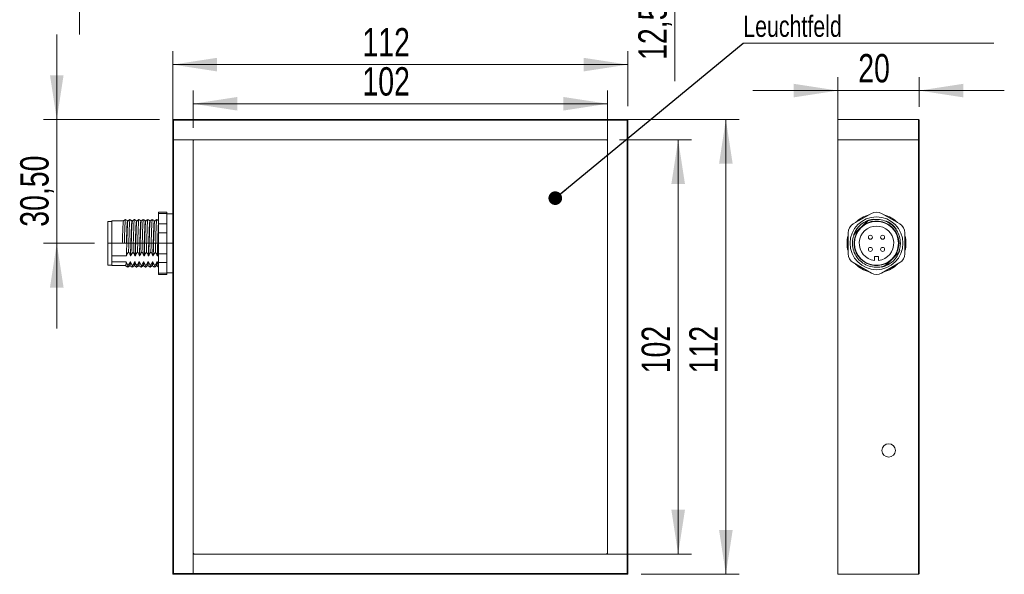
# Model space of a CAD drawing. Header units: millimetres. Extents: x 16 to 406, y 17 to 284.
# Tile 5 of 28: x 16 to 89, y 125 to 167. Entities that reach past the tile are written whole.
import ezdxf

# ---------------------------------------------------------------- set-up
doc = ezdxf.new("R2010")
doc.units = ezdxf.units.MM
doc.linetypes.add('CENTERX2', pattern=[20.32, 12.7, -2.54, 2.54, -2.54])
doc.styles.add('SLDTEXTSTYLE0', font='TXT', dxfattribs={"width": 0.75})
doc.dimstyles.new('SLDDIMSTYLE0', dxfattribs={"dimtxt": 2.116667, "dimasz": 3.302, "dimexe": 0, "dimexo": 0.0625, "dimgap": 0.529167, "dimtad": 1, "dimtoh": 1, "dimlfac": 3.3, "dimrnd": 1e-09, "dimzin": 12, "dimdsep": 46, "dimtxsty": 'SLDTEXTSTYLE0', "dimsah": 1, "dimcen": 0.09, "dimadec": 0, "dimazin": 0, "dimtfac": 1, "dimtofl": 0, "dimtmove": 0, "dimatfit": 3, "dimfxl": 1, "dimtolj": 1, "dimtzin": 12, "dimarcsym": 0})
doc.dimstyles.new('SLDDIMSTYLE1', dxfattribs={"dimtxt": 0, "dimasz": 1.016, "dimexe": 0, "dimexo": 0.0625, "dimgap": 0, "dimtad": 0, "dimtih": 1, "dimtoh": 1, "dimdec": 0, "dimrnd": 1e-09, "dimzin": 0, "dimdsep": 46, "dimtxsty": 'Standard', "dimblk1": 'DOT', "dimblk2": 'DOT', "dimsah": 1, "dimcen": 0.09, "dimadec": 0, "dimazin": 0, "dimtfac": 1.016, "dimtdec": 0, "dimtofl": 0, "dimtmove": 0, "dimatfit": 3, "dimldrblk": 'DOT', "dimfxl": 1, "dimtolj": 1, "dimtzin": 0, "dimarcsym": 0})
doc.dimstyles.new('SLDDIMSTYLE2', dxfattribs={"dimtxt": 2.116667, "dimasz": 3.302, "dimexe": 0, "dimexo": 0.0625, "dimgap": 0.529167, "dimtad": 1, "dimtoh": 1, "dimlfac": 3.3, "dimrnd": 1e-09, "dimzin": 12, "dimdsep": 46, "dimtxsty": 'SLDTEXTSTYLE0', "dimsah": 1, "dimcen": 0.09, "dimadec": 0, "dimazin": 0, "dimtfac": 1, "dimtofl": 0, "dimtmove": 0, "dimatfit": 3, "dimfxl": 1, "dimtolj": 1, "dimtzin": 12, "dimarcsym": 0})

# ---------------------------------------------------------------- blocks, each defined once
blk = doc.blocks.new('*D57')
at = {"color": 7, "linetype": 'Continuous', "lineweight": 0}
for p, q in [((18.584, 159.407), (18.584, 165.757)), ((26.237, 159.407), (17.584, 159.407)), ((18.584, 150.165), (18.584, 159.407)), ((21.388, 150.165), (17.584, 150.165)), ((18.584, 150.165), (18.584, 143.815))]:
    blk.add_line(p, q, dxfattribs=at)
for points in [[(18.584, 159.407), (19.092, 162.709), (18.076, 162.709)], [(18.584, 150.165), (18.076, 146.863), (19.092, 146.863)]]:
    blk.add_solid(points, dxfattribs=at)
at = {"color": 7, "linetype": 'Continuous', "lineweight": 0, "insert": (15.856, 151.4), "char_height": 2.1167, "attachment_point": 1, "rotation": 90, "style": 'SLDTEXTSTYLE0'}
blk.add_mtext('30,50', dxfattribs=at)
blk = doc.blocks.new('*D58')
at = {"color": 7, "linetype": 'Continuous', "lineweight": 0}
for p, q in [((28.752, 158.771), (28.752, 161.577)), ((59.661, 158.771), (59.661, 161.577)), ((28.752, 160.577), (59.661, 160.577))]:
    blk.add_line(p, q, dxfattribs=at)
for points in [[(28.752, 160.577), (32.054, 160.069), (32.054, 161.085)], [(59.661, 160.577), (56.359, 161.085), (56.359, 160.069)]]:
    blk.add_solid(points, dxfattribs=at)
at = {"color": 7, "linetype": 'Continuous', "lineweight": 0, "insert": (41.377, 163.305), "char_height": 2.1167, "attachment_point": 1, "style": 'SLDTEXTSTYLE0'}
blk.add_mtext('102', dxfattribs=at)
blk = doc.blocks.new('*D59')
at = {"color": 7, "linetype": 'Continuous', "lineweight": 0}
for p, q in [((27.237, 158.892), (27.237, 164.498)), ((61.176, 160.407), (61.176, 164.498)), ((61.176, 163.498), (27.237, 163.498))]:
    blk.add_line(p, q, dxfattribs=at)
for points in [[(27.237, 163.498), (30.539, 162.99), (30.539, 164.006)], [(61.176, 163.498), (57.874, 164.006), (57.874, 162.99)]]:
    blk.add_solid(points, dxfattribs=at)
at = {"color": 7, "linetype": 'Continuous', "lineweight": 0, "insert": (41.377, 166.226), "char_height": 2.1167, "attachment_point": 1, "style": 'SLDTEXTSTYLE0'}
blk.add_mtext('112', dxfattribs=at)
blk = doc.blocks.new('*D60')
at = {"color": 7, "linetype": 'Continuous', "lineweight": 0}
for p, q in [((60.54, 157.892), (65.924, 157.892)), ((64.924, 157.892), (64.924, 126.983)), ((60.54, 126.983), (65.924, 126.983))]:
    blk.add_line(p, q, dxfattribs=at)
for points in [[(64.924, 157.892), (64.416, 154.59), (65.432, 154.59)], [(64.924, 126.983), (65.432, 130.285), (64.416, 130.285)]]:
    blk.add_solid(points, dxfattribs=at)
at = {"color": 7, "linetype": 'Continuous', "lineweight": 0, "insert": (62.196, 140.465), "char_height": 2.1167, "attachment_point": 1, "rotation": 90, "style": 'SLDTEXTSTYLE0'}
blk.add_mtext('102', dxfattribs=at)
blk = doc.blocks.new('*D61')
at = {"color": 7, "linetype": 'Continuous', "lineweight": 0}
for p, q in [((60.661, 159.407), (69.481, 159.407)), ((68.481, 159.407), (68.481, 125.468)), ((62.176, 125.468), (69.481, 125.468))]:
    blk.add_line(p, q, dxfattribs=at)
for points in [[(68.481, 159.407), (67.973, 156.105), (68.989, 156.105)], [(68.481, 125.468), (68.989, 128.77), (67.973, 128.77)]]:
    blk.add_solid(points, dxfattribs=at)
at = {"color": 7, "linetype": 'Continuous', "lineweight": 0, "insert": (65.752, 140.465), "char_height": 2.1167, "attachment_point": 1, "rotation": 90, "style": 'SLDTEXTSTYLE0'}
blk.add_mtext('112', dxfattribs=at)
blk = doc.blocks.new('SW_NOTE_4')
at = {"color": 0, "linetype": 'Continuous', "lineweight": 0}
for p, q in [((0, 0), (18.692, 0)), ((18.692, 0), (0, 0)), ((0, 0), (18.692, 0)), ((18.692, 0), (0, 0)), ((0, 0), (18.692, 0)), ((18.692, 0), (0, 0))]:
    blk.add_line(p, q, dxfattribs=at)
at = {"color": 0, "linetype": 'Continuous', "lineweight": 0, "char_height": 1.5875, "attachment_point": 1, "style": 'SLDTEXTSTYLE0'}
for s, insert in [('Surface lumineuse', (0.006, 6.285)), ('Luminous surface', (0.006, 4.168)), ('Leuchtfeld', (0.006, 2.052))]:
    blk.add_mtext(s, dxfattribs=dict(at, insert=insert))
blk = doc.blocks.new('_DOT')
at = {"color": 0, "linetype": 'ByBlock', "lineweight": -2}
blk.add_line((-0.5, 0), (-1, 0), dxfattribs=at)
at = {"color": 0, "linetype": 'ByBlock', "const_width": 0.5}
blk.add_lwpolyline([(-0.25, 0, 1), (0.25, 0, 1)], format="xyb", close=True, dxfattribs=at)
blk = doc.blocks.new('*D63')
at = {"color": 7, "linetype": 'Continuous', "lineweight": 0}
for p, q in [((76.836, 158.892), (76.836, 162.56)), ((82.896, 160.347), (82.896, 162.56)), ((76.836, 161.56), (70.486, 161.56)), ((76.836, 161.56), (82.896, 161.56)), ((82.896, 161.56), (89.246, 161.56))]:
    blk.add_line(p, q, dxfattribs=at)
for points in [[(76.836, 161.56), (73.534, 162.068), (73.534, 161.052)], [(82.896, 161.56), (86.198, 161.052), (86.198, 162.068)]]:
    blk.add_solid(points, dxfattribs=at)
at = {"color": 7, "linetype": 'Continuous', "lineweight": 0, "insert": (78.352, 164.289), "char_height": 2.1167, "attachment_point": 1, "style": 'SLDTEXTSTYLE0'}
blk.add_mtext('20', dxfattribs=at)
blk = doc.blocks.new('*D64')
at = {"color": 7, "linetype": 'Continuous', "lineweight": 0}
for p, q in [((20.27, 174.976), (20.27, 186.945)), ((21.388, 174.976), (19.27, 174.976)), ((20.27, 174.976), (20.27, 172.098)), ((26.237, 172.098), (19.27, 172.098)), ((20.27, 172.098), (20.27, 165.748))]:
    blk.add_line(p, q, dxfattribs=at)
for points in [[(20.27, 174.976), (20.778, 178.278), (19.762, 178.278)], [(20.27, 172.098), (19.762, 168.796), (20.778, 168.796)]]:
    blk.add_solid(points, dxfattribs=at)
at = {"color": 7, "linetype": 'Continuous', "lineweight": 0, "insert": (17.541, 179.888), "char_height": 2.1167, "attachment_point": 1, "rotation": 90, "style": 'SLDTEXTSTYLE0'}
blk.add_mtext('9,50', dxfattribs=at)
blk = doc.blocks.new('*D65')
at = {"color": 7, "linetype": 'Continuous', "lineweight": 0}
for p, q in [((64.682, 175.886), (64.682, 182.236)), ((52.934, 175.886), (65.682, 175.886)), ((64.682, 175.886), (64.682, 172.098)), ((62.176, 172.098), (65.682, 172.098)), ((64.682, 172.098), (64.682, 162.261))]:
    blk.add_line(p, q, dxfattribs=at)
for points in [[(64.682, 175.886), (65.19, 179.188), (64.174, 179.188)], [(64.682, 172.098), (64.174, 168.796), (65.19, 168.796)]]:
    blk.add_solid(points, dxfattribs=at)
at = {"color": 7, "linetype": 'Continuous', "lineweight": 0, "insert": (61.953, 163.848), "char_height": 2.1167, "attachment_point": 1, "rotation": 90, "style": 'SLDTEXTSTYLE0'}
blk.add_mtext('12,50', dxfattribs=at)

msp = doc.modelspace()

# ---------------------------------------------------------------- linework, layer by layer
at = {"color": 7, "linetype": 'Continuous', "lineweight": 15}
for p, q in [((27.2367, 159.4072), (27.2973, 159.3466)), ((27.2367, 159.4072), (28.7519, 159.4072)), ((27.2367, 157.8921), (27.2367, 159.4072)), ((27.2973, 159.3466), (27.2973, 157.8921)), ((28.7519, 159.3466), (27.2973, 159.3466)), ((28.7519, 159.3466), (28.7519, 159.4072)), ((28.7519, 159.4072), (59.661, 159.4072)), ((59.661, 159.3466), (28.7519, 159.3466)), ((59.661, 159.4072), (59.661, 159.3466)), ((59.661, 159.4072), (61.1761, 159.4072)), ((59.661, 159.3466), (59.661, 159.4072)), ((59.661, 159.3466), (59.661, 157.8921)), ((59.661, 126.983), (59.661, 159.3466)), ((61.1155, 159.3466), (59.661, 159.3466)), ((61.1761, 159.4072), (61.1155, 159.3466)), ((61.1155, 157.8921), (61.1155, 159.3466)), ((61.1761, 159.4072), (61.1761, 157.8921)), ((76.8358, 159.4072), (76.8358, 157.8921)), ((76.8358, 159.4072), (82.8358, 159.4072)), ((82.8358, 157.8921), (82.8358, 159.4072)), ((82.8358, 159.4072), (82.8964, 159.3466)), ((82.8964, 159.3466), (82.8964, 157.8921)), ((27.2367, 126.983), (27.2367, 157.8921)), ((27.2367, 157.8921), (27.2973, 157.8921)), ((27.2973, 157.8921), (27.2367, 157.8921)), ((27.2973, 157.8921), (27.2973, 126.983)), ((27.2973, 157.8921), (28.7519, 157.8921)), ((59.661, 157.8921), (27.2973, 157.8921)), ((28.7519, 157.8921), (28.7519, 125.5285)), ((28.8731, 157.8921), (59.5398, 157.8921)), ((61.1155, 126.983), (61.1155, 157.8921)), ((61.1155, 157.8921), (61.1761, 157.8921)), ((61.1761, 157.8921), (61.1761, 126.983)), ((76.8358, 157.8921), (76.8358, 125.4678)), ((76.8358, 157.8921), (82.8358, 157.8921)), ((76.8358, 157.8921), (82.8358, 157.8921)), ((82.8358, 126.983), (82.8358, 157.8921)), ((82.8358, 157.8921), (82.8964, 157.8921)), ((82.8964, 157.8921), (82.8358, 157.8921)), ((82.8964, 157.8921), (82.8964, 126.983)), ((28.7519, 127.1042), (28.7519, 157.7709)), ((59.661, 157.7709), (59.661, 127.1042)), ((26.1761, 152.3955), (26.1761, 152.497)), ((26.7822, 152.3955), (26.1761, 152.3955)), ((26.1761, 152.3955), (26.1761, 151.6082)), ((26.7822, 152.497), (26.7822, 152.3955)), ((26.7822, 152.3955), (26.7822, 152.2878)), ((26.7822, 151.7159), (26.7822, 152.2878)), ((77.9722, 151.6082), (79.3358, 152.3955)), ((80.0934, 152.3955), (81.4571, 151.6082)), ((22.3882, 148.5285), (22.3882, 151.8012)), ((22.6913, 149.2314), (22.6913, 151.8315)), ((26.1761, 151.6082), (26.7822, 151.6082)), ((26.1761, 150.9521), (26.1761, 151.6082)), ((26.7822, 151.7159), (26.7822, 151.6082)), ((26.7822, 151.6082), (26.7822, 150.9521)), ((78.9428, 151.75), (78.1294, 150.9366)), ((78.3338, 151.0982), (78.5575, 151.3219)), ((78.5575, 151.3219), (78.7813, 151.5456)), ((80.6237, 151.7394), (80.4028, 151.8477)), ((26.7822, 150.9521), (26.1761, 150.9521)), ((26.1761, 150.9521), (26.1761, 149.3775)), ((26.7822, 150.9521), (26.7822, 150.7368)), ((26.7822, 149.5929), (26.7822, 150.7368)), ((77.5934, 149.3775), (77.5934, 150.9521)), ((78.0739, 150.8752), (78.0206, 150.7364)), ((81.8358, 150.9521), (81.8358, 149.3775)), ((23.4716, 150.1648), (23.6231, 150.1648)), ((23.6231, 150.1648), (23.7746, 150.1648)), ((81.3813, 150.1648), (81.5025, 150.1648)), ((22.6913, 149.2314), (23.7732, 149.2314)), ((22.6913, 149.2314), (22.6913, 149.0077)), ((24.0762, 149.2314), (24.1065, 149.2314)), ((24.4095, 149.2314), (24.4398, 149.2314)), ((24.7429, 149.2314), (24.7732, 149.2314)), ((25.0762, 149.2314), (25.1065, 149.2314)), ((25.4095, 149.2314), (25.4398, 149.2314)), ((25.7429, 149.2314), (25.7732, 149.2314)), ((26.0762, 149.2314), (26.1065, 149.2314)), ((26.1761, 149.3775), (26.7822, 149.3775)), ((26.1761, 148.7214), (26.1761, 149.3775)), ((26.7822, 149.5929), (26.7822, 149.3775)), ((26.7822, 149.3775), (26.7822, 148.7214)), ((79.5631, 149.18), (79.5631, 148.8859)), ((79.8661, 149.18), (79.5631, 149.18)), ((79.8661, 148.8859), (79.8661, 149.18)), ((80.4864, 148.5796), (81.2998, 149.393)), ((81.0954, 149.2314), (80.8717, 149.0077)), ((81.3558, 149.4555), (81.3818, 149.5191)), ((22.6913, 149.0077), (22.6913, 148.784)), ((23.7533, 148.784), (22.6913, 148.784)), ((22.6913, 148.4982), (22.6913, 148.784)), ((24.0867, 148.784), (24.0563, 148.784)), ((24.42, 148.784), (24.3897, 148.784)), ((24.7533, 148.784), (24.723, 148.784)), ((25.0867, 148.784), (25.0563, 148.784)), ((25.42, 148.784), (25.3897, 148.784)), ((25.7533, 148.784), (25.723, 148.784)), ((26.0867, 148.784), (26.0563, 148.784)), ((26.7822, 148.7214), (26.1761, 148.7214)), ((26.1761, 148.7214), (26.1761, 147.9341)), ((26.7822, 148.7214), (26.7822, 148.6138)), ((26.7822, 148.0418), (26.7822, 148.6138)), ((79.3358, 147.9341), (77.9722, 148.7214)), ((81.4571, 148.7214), (80.0934, 147.9341)), ((80.8717, 149.0077), (80.648, 148.784)), ((26.1761, 147.9341), (26.7822, 147.9341)), ((26.1761, 147.8327), (26.1761, 147.9341)), ((26.7822, 148.0418), (26.7822, 147.9341)), ((26.7822, 147.9341), (26.7822, 147.8327)), ((27.2973, 126.983), (27.2367, 126.983)), ((27.2367, 125.4678), (27.2367, 126.983)), ((27.2973, 126.983), (27.2973, 125.5285)), ((28.7519, 126.983), (61.1155, 126.983)), ((28.7519, 125.5285), (28.7519, 126.983)), ((59.5398, 126.983), (28.8731, 126.983)), ((61.1155, 126.983), (59.661, 126.983)), ((61.1761, 126.983), (61.1155, 126.983)), ((61.1155, 125.5285), (61.1155, 126.983)), ((61.1155, 126.983), (61.1761, 126.983)), ((61.1761, 126.983), (61.1761, 125.4678)), ((82.8358, 125.4678), (82.8358, 126.983)), ((82.8964, 126.983), (82.8358, 126.983)), ((82.8964, 126.983), (82.8964, 125.5285)), ((27.2367, 125.4678), (27.2973, 125.5285)), ((28.7519, 125.4678), (27.2367, 125.4678)), ((27.2973, 125.5285), (28.7519, 125.5285)), ((28.7519, 125.5285), (28.7519, 125.4678)), ((28.7519, 125.5285), (59.661, 125.5285)), ((28.7519, 125.4678), (28.7519, 125.5285)), ((59.661, 125.4678), (28.7519, 125.4678)), ((59.661, 125.5285), (59.661, 125.4678)), ((59.661, 125.5285), (61.1155, 125.5285)), ((61.1761, 125.4678), (59.661, 125.4678)), ((61.1761, 125.4678), (61.1155, 125.5285)), ((76.8358, 125.4678), (82.8358, 125.4678)), ((82.8358, 125.4678), (82.8964, 125.5285))]:
    msp.add_line(p, q, dxfattribs=at)
at = {"color": 7, "linetype": 'CENTERX2', "lineweight": 0}
msp.add_line((22.3882, 150.1648), (27.2973, 150.1648), dxfattribs=at)
at = {"color": 7, "linetype": 'Continuous', "lineweight": 15, "flags": 128}
for points in [[(79.4061, 151.9259), (79.3429, 151.9136), (79.0244, 151.8141)], [(81.1854, 151.2338), (80.9312, 151.516), (80.6237, 151.7394)], [(79.7146, 148.3769), (80.0863, 148.416), (80.4239, 148.5237)]]:
    msp.add_lwpolyline(points, dxfattribs=at)
at = {"color": 7, "linetype": 'Continuous', "lineweight": 15}
for centre, radius in [((79.7146, 150.1648), 1.9697), ((79.7146, 150.1648), 1.6364), ((79.2601, 150.6194), 0.1515), ((80.1692, 150.6194), 0.1515), ((79.2601, 149.7103), 0.1515), ((80.1692, 149.7103), 0.1515), ((80.6237, 134.7103), 0.5)]:
    msp.add_circle(centre, radius, dxfattribs=at)
for centre, radius, start, end in [((28.8731, 157.7709), 0.1212, 90, 180), ((59.5398, 157.7709), 0.1212, 0, 90), ((79.7146, 150.1648), 2.197, 104.909815, 135.090185), ((79.7146, 151.7394), 0.7576, 60, 120), ((79.7146, 150.1648), 2.197, 44.909815, 75.090185), ((78.351, 150.9521), 0.7576, 120, 180), ((79.7146, 150.1648), 1.8182, 98.183853, 159.04953), ((79.7146, 150.1648), 1.2879, 276.756327, 263.243673), ((79.7146, 150.1648), 1.6667, 325.942499, 124.057501), ((79.4785, 151.2143), 0.7576, 117.873136, 135), ((81.0783, 150.9521), 0.7576, 0, 60), ((79.7146, 150.1648), 2.197, 164.909815, 195.090185), ((78.6651, 150.4009), 0.7576, 135, 152.349437), ((79.7146, 150.1648), 1.6667, 145.942499, 304.057501), ((79.7146, 150.1648), 2.197, 344.909815, 15.090185), ((78.351, 149.3775), 0.7576, 180, 240), ((79.7146, 150.1648), 1.8182, 282.278859, 343.069188), ((80.7642, 149.9287), 0.7576, 315, 332.349437), ((81.0783, 149.3775), 0.7576, 300, 0), ((79.7146, 150.1648), 2.197, 224.909815, 255.090185), ((79.7146, 150.1648), 2.197, 284.909815, 315.090185), ((79.9508, 149.1153), 0.7576, 297.872317, 315), ((79.7146, 148.5902), 0.7576, 240, 300), ((28.8731, 127.1042), 0.1212, 180, 270), ((59.5398, 127.1042), 0.1212, 270, 0)]:
    msp.add_arc(centre, radius, start, end, dxfattribs=at)
for points in [[(26.7822, 152.497), (26.1761, 152.497)], [(27.2367, 152.3618), (26.7822, 152.3618)], [(22.6913, 151.8012), (22.3882, 151.8012)], [(23.5548, 151.8315), (22.6913, 151.8315)], [(24.7092, 151.9501), (24.7075, 151.9451)], [(27.2367, 151.8441), (27.2203, 151.831)], [(26.1065, 149.2314), (26.1761, 149.3761)], [(22.3882, 148.5285), (22.6913, 148.5285)], [(22.6913, 148.4982), (23.7533, 148.4982)], [(27.2076, 148.3774), (27.2367, 148.4007)], [(26.1761, 147.8327), (26.7822, 147.8327)], [(26.7822, 147.9678), (27.2367, 147.9678)]]:
    msp.add_open_spline(points, degree=1, dxfattribs=at)
for points, knots in [([(23.5548, 151.8149), (23.5527, 151.8185), (23.5456, 151.8307), (23.5327, 151.705), (23.5171, 151.4524), (23.5026, 151.0857), (23.4866, 150.6458), (23.4765, 150.3244), (23.4716, 150.1648)], [0, 0, 0, 0, 0.0792847, 0.2645793, 0.4492148, 0.6310048, 0.8168958, 1, 1, 1, 1]), ([(23.7064, 151.9527), (23.6811, 151.9325), (23.6306, 151.8921), (23.58, 151.8517), (23.5548, 151.8315)], [0, 0, 0, 0, 0.5000004, 1, 1, 1, 1]), ([(23.7064, 151.9349), (23.7042, 151.9388), (23.6971, 151.9519), (23.6842, 151.8171), (23.6687, 151.546), (23.6541, 151.1527), (23.6381, 150.6808), (23.6281, 150.336), (23.6231, 150.1648)], [0, 0, 0, 0, 0.0798822, 0.2650561, 0.4495717, 0.6312445, 0.8170143, 1, 1, 1, 1]), ([(23.8597, 151.8305), (23.8345, 151.8507), (23.7839, 151.8911), (23.7334, 151.9315), (23.7081, 151.9517)], [0, 0, 0, 0, 0.5000007, 1, 1, 1, 1]), ([(23.887, 151.8227), (23.8863, 151.8248), (23.8806, 151.8416), (23.8695, 151.7408), (23.8536, 151.5182), (23.8392, 151.1707), (23.8233, 150.7442), (23.8079, 150.2682), (23.7933, 149.7846), (23.7811, 149.4399), (23.7746, 149.2677), (23.7732, 149.2314)], [0, 0, 0, 0, 0.0190197, 0.1541716, 0.2900477, 0.4230193, 0.5589394, 0.6940146, 0.8273847, 0.9636412, 1, 1, 1, 1]), ([(23.858, 151.8148), (23.8558, 151.8186), (23.8487, 151.8309), (23.8357, 151.7051), (23.8202, 151.4523), (23.8057, 151.0857), (23.7896, 150.6458), (23.7796, 150.3244), (23.7746, 150.1648)], [0, 0, 0, 0, 0.0808166, 0.2658029, 0.4501312, 0.6316187, 0.8172005, 1, 1, 1, 1]), ([(24.0386, 151.9522), (24.0133, 151.932), (23.9628, 151.8916), (23.9122, 151.8512), (23.887, 151.831)], [0, 0, 0, 0, 0.5000018, 1, 1, 1, 1]), ([(24.0386, 151.943), (24.0379, 151.9453), (24.0321, 151.9636), (24.021, 151.8555), (24.0051, 151.6166), (23.9907, 151.2439), (23.9749, 150.7863), (23.9606, 150.3186), (23.9486, 149.8863), (23.9408, 149.6411), (23.9368, 149.5171)], [0, 0, 0, 0, 0.0222479, 0.1729868, 0.3245331, 0.4728409, 0.6244362, 0.7750896, 0.8862841, 1, 1, 1, 1]), ([(24.1925, 151.831), (24.1672, 151.8512), (24.1167, 151.8916), (24.0662, 151.932), (24.0409, 151.9522)], [0, 0, 0, 0, 0.5000004, 1, 1, 1, 1]), ([(24.1913, 151.8195), (24.1902, 151.8231), (24.1841, 151.8428), (24.1725, 151.742), (24.1567, 151.5179), (24.1422, 151.1707), (24.1264, 150.7442), (24.1109, 150.2682), (24.0963, 149.7846), (24.0842, 149.4399), (24.0776, 149.2677), (24.0762, 149.2314)], [0, 0, 0, 0, 0.0304817, 0.1640544, 0.2983429, 0.4297609, 0.5640928, 0.6975898, 0.8294015, 0.964066, 1, 1, 1, 1]), ([(24.2203, 151.8271), (24.2157, 151.8134), (24.2059, 151.7849), (24.1902, 151.574), (24.1757, 151.2532), (24.1601, 150.8402), (24.1443, 150.3716), (24.1299, 149.8866), (24.1167, 149.5009), (24.109, 149.2975), (24.1065, 149.2314)], [0, 0, 0, 0, 0.125872, 0.2619519, 0.3950037, 0.5302517, 0.6658614, 0.7987426, 0.9346594, 1, 1, 1, 1]), ([(24.3719, 151.9522), (24.3466, 151.932), (24.2961, 151.8916), (24.2456, 151.8512), (24.2203, 151.831)], [0, 0, 0, 0, 0.5000018, 1, 1, 1, 1]), ([(24.3743, 151.9456), (24.3738, 151.9482), (24.3683, 151.9761), (24.3578, 151.8901), (24.3417, 151.681), (24.3272, 151.3312), (24.3116, 150.8894), (24.2966, 150.4112), (24.2836, 149.9397), (24.2746, 149.6589), (24.2701, 149.5171)], [0, 0, 0, 0, 0.0146599, 0.1609068, 0.3092477, 0.4542886, 0.6017229, 0.7495515, 0.8734437, 1, 1, 1, 1]), ([(24.5258, 151.831), (24.5006, 151.8512), (24.45, 151.8916), (24.3995, 151.932), (24.3742, 151.9522)], [0, 0, 0, 0, 0.5000004, 1, 1, 1, 1]), ([(24.5246, 151.8301), (24.5245, 151.8306), (24.5194, 151.8533), (24.5093, 151.7717), (24.4932, 151.5786), (24.4787, 151.252), (24.4631, 150.8405), (24.4474, 150.3715), (24.4329, 149.8866), (24.4197, 149.5009), (24.412, 149.2975), (24.4095, 149.2314)], [0, 0, 0, 0, 0.0027451, 0.1354357, 0.2700268, 0.4016228, 0.5353911, 0.6695172, 0.8009445, 0.9353743, 1, 1, 1, 1]), ([(24.5536, 151.8175), (24.55, 151.8132), (24.5415, 151.8027), (24.5269, 151.6274), (24.5121, 151.3308), (24.4969, 150.9337), (24.4809, 150.4743), (24.4664, 149.9896), (24.4523, 149.5632), (24.4435, 149.328), (24.4398, 149.2314)], [0, 0, 0, 0, 0.0967624, 0.2329399, 0.3666564, 0.5011351, 0.637178, 0.7701569, 0.9056298, 1, 1, 1, 1]), ([(24.7052, 151.9522), (24.68, 151.932), (24.6294, 151.8916), (24.5789, 151.8512), (24.5536, 151.831)], [0, 0, 0, 0, 0.5000018, 1, 1, 1, 1]), ([(24.7051, 151.9378), (24.7016, 151.9331), (24.693, 151.9219), (24.6784, 151.7337), (24.6636, 151.4156), (24.6484, 150.9894), (24.6326, 150.5037), (24.6185, 149.9936), (24.6085, 149.6768), (24.6035, 149.5171)], [0, 0, 0, 0, 0.1083483, 0.2603777, 0.4096602, 0.5597933, 0.7116723, 0.8545666, 1, 1, 1, 1]), ([(24.8592, 151.831), (24.8339, 151.8512), (24.7834, 151.8916), (24.7328, 151.932), (24.7076, 151.9522)], [0, 0, 0, 0, 0.5000004, 1, 1, 1, 1]), ([(24.8579, 151.8211), (24.8539, 151.8166), (24.845, 151.8065), (24.8299, 151.6278), (24.8151, 151.3307), (24.7999, 150.9337), (24.7839, 150.4743), (24.7695, 149.9896), (24.7553, 149.5632), (24.7465, 149.328), (24.7429, 149.2314)], [0, 0, 0, 0, 0.1069508, 0.2415923, 0.3738004, 0.5067622, 0.6412706, 0.7727495, 0.9066943, 1, 1, 1, 1]), ([(24.8869, 151.8141), (24.8845, 151.8152), (24.877, 151.8186), (24.8636, 151.6748), (24.8483, 151.4039), (24.8336, 151.0241), (24.8175, 150.5757), (24.8029, 150.0932), (24.7879, 149.6266), (24.7779, 149.3592), (24.7732, 149.2314)], [0, 0, 0, 0, 0.0677814, 0.2038108, 0.3385152, 0.4721161, 0.6083477, 0.7418744, 0.876665, 1, 1, 1, 1]), ([(25.0386, 151.9522), (25.0133, 151.932), (24.9628, 151.8916), (24.9122, 151.8512), (24.887, 151.831)], [0, 0, 0, 0, 0.5000018, 1, 1, 1, 1]), ([(25.0385, 151.9363), (25.036, 151.9367), (25.0286, 151.9377), (25.0151, 151.7851), (24.9999, 151.4939), (24.9851, 151.0866), (24.969, 150.6057), (24.9544, 150.0874), (24.9435, 149.7224), (24.9375, 149.5395), (24.9368, 149.5171)], [0, 0, 0, 0, 0.0762709, 0.2280785, 0.3784077, 0.5275057, 0.6795388, 0.8285543, 0.9789797, 1, 1, 1, 1]), ([(25.1925, 151.831), (25.1672, 151.8512), (25.1167, 151.8916), (25.0662, 151.932), (25.0409, 151.9522)], [0, 0, 0, 0, 0.5000004, 1, 1, 1, 1]), ([(25.1912, 151.8153), (25.1884, 151.817), (25.1805, 151.8215), (25.1667, 151.6754), (25.1514, 151.4037), (25.1367, 151.0242), (25.1206, 150.5757), (25.1059, 150.0932), (25.091, 149.6266), (25.081, 149.3592), (25.0762, 149.2314)], [0, 0, 0, 0, 0.0784821, 0.2129501, 0.3461083, 0.4781755, 0.6128433, 0.7448374, 0.8780808, 1, 1, 1, 1]), ([(25.2216, 151.8156), (25.2197, 151.8197), (25.2129, 151.8346), (25.2004, 151.7169), (25.1847, 151.4725), (25.1703, 151.1116), (25.1543, 150.6753), (25.1391, 150.1968), (25.1236, 149.691), (25.1124, 149.391), (25.1065, 149.2314)], [0, 0, 0, 0, 0.05016, 0.1842224, 0.3181655, 0.4497329, 0.5843263, 0.7172542, 0.849607, 1, 1, 1, 1]), ([(25.3719, 151.9522), (25.3466, 151.932), (25.2961, 151.8916), (25.2456, 151.8512), (25.2203, 151.831)], [0, 0, 0, 0, 0.5000018, 1, 1, 1, 1]), ([(25.3719, 151.9406), (25.3704, 151.9424), (25.364, 151.9504), (25.3519, 151.8303), (25.3363, 151.5674), (25.3218, 151.1805), (25.3058, 150.7125), (25.2906, 150.1986), (25.279, 149.7925), (25.272, 149.5745), (25.2701, 149.5171)], [0, 0, 0, 0, 0.0444314, 0.1957131, 0.3468601, 0.4953272, 0.6472078, 0.7972098, 0.9465627, 1, 1, 1, 1]), ([(25.5258, 151.831), (25.5006, 151.8512), (25.45, 151.8916), (25.3995, 151.932), (25.3742, 151.9522)], [0, 0, 0, 0, 0.5000004, 1, 1, 1, 1]), ([(25.5246, 151.8156), (25.5228, 151.8197), (25.5159, 151.8346), (25.5034, 151.7169), (25.4878, 151.4725), (25.4733, 151.1116), (25.4573, 150.6753), (25.4422, 150.1968), (25.4266, 149.691), (25.4155, 149.391), (25.4095, 149.2314)], [0, 0, 0, 0, 0.05016, 0.1842224, 0.3181655, 0.4497329, 0.5843263, 0.7172542, 0.849607, 1, 1, 1, 1]), ([(25.555, 151.822), (25.5541, 151.825), (25.5483, 151.8461), (25.5372, 151.7517), (25.5212, 151.5366), (25.5068, 151.1956), (25.491, 150.773), (25.4755, 150.3004), (25.4593, 149.757), (25.4469, 149.4234), (25.4398, 149.2314)], [0, 0, 0, 0, 0.0221244, 0.1555432, 0.2900353, 0.4215456, 0.5558207, 0.6896182, 0.8213536, 1, 1, 1, 1]), ([(25.7052, 151.9522), (25.68, 151.932), (25.6294, 151.8916), (25.5789, 151.8512), (25.5536, 151.831)], [0, 0, 0, 0, 0.5000018, 1, 1, 1, 1]), ([(25.7053, 151.9482), (25.7048, 151.9491), (25.6995, 151.961), (25.6887, 151.8686), (25.6728, 151.6359), (25.6584, 151.2707), (25.6425, 150.8174), (25.627, 150.3098), (25.6146, 149.8636), (25.6064, 149.6098), (25.6035, 149.5171)], [0, 0, 0, 0, 0.0128475, 0.1633349, 0.3150323, 0.4633675, 0.6148202, 0.7657346, 0.9143236, 1, 1, 1, 1]), ([(25.8592, 151.831), (25.8339, 151.8512), (25.7834, 151.8916), (25.7328, 151.932), (25.7076, 151.9522)], [0, 0, 0, 0, 0.5000004, 1, 1, 1, 1]), ([(25.858, 151.822), (25.8572, 151.825), (25.8513, 151.8461), (25.8402, 151.7517), (25.8243, 151.5366), (25.8099, 151.1956), (25.7941, 150.773), (25.7785, 150.3004), (25.7623, 149.757), (25.75, 149.4234), (25.7429, 149.2314)], [0, 0, 0, 0, 0.0221244, 0.1555432, 0.2900353, 0.4215456, 0.5558207, 0.6896182, 0.8213536, 1, 1, 1, 1]), ([(25.887, 151.8236), (25.8826, 151.8131), (25.8733, 151.7905), (25.8579, 151.5906), (25.8433, 151.277), (25.8278, 150.8685), (25.812, 150.4026), (25.7987, 149.9544), (25.7853, 149.5553), (25.7772, 149.3395), (25.7732, 149.2314)], [0, 0, 0, 0, 0.1171186, 0.2532376, 0.3864262, 0.5214519, 0.6572011, 0.7900485, 0.8948889, 1, 1, 1, 1]), ([(26.0386, 151.9522), (26.0133, 151.932), (25.9628, 151.8916), (25.9122, 151.8512), (25.887, 151.831)], [0, 0, 0, 0, 0.5000018, 1, 1, 1, 1]), ([(26.0385, 151.9443), (26.0342, 151.933), (26.0248, 151.9088), (26.0094, 151.6943), (25.9948, 151.3579), (25.9793, 150.9195), (25.9635, 150.4207), (25.9501, 149.9357), (25.9409, 149.6455), (25.9368, 149.5171)], [0, 0, 0, 0, 0.1309487, 0.282937, 0.4316544, 0.5824224, 0.7339978, 0.8823344, 1, 1, 1, 1]), ([(26.1761, 151.8441), (26.1563, 151.8599), (26.1112, 151.896), (26.0662, 151.932), (26.0409, 151.9522)], [0, 0, 0, 0, 0.4394139, 1, 1, 1, 1]), ([(26.1761, 151.7599), (26.171, 151.7052), (26.1607, 151.5944), (26.1463, 151.2746), (26.1308, 150.8691), (26.115, 150.4024), (26.1017, 149.9544), (26.0883, 149.5553), (26.0802, 149.3395), (26.0762, 149.2314)], [0, 0, 0, 0, 0.14815, 0.3000816, 0.4541086, 0.608961, 0.7605033, 0.8800972, 1, 1, 1, 1]), ([(79.0669, 151.8312), (79.0454, 151.8098), (78.9889, 151.7533), (78.8942, 151.6586), (78.819, 151.5834), (78.7813, 151.5456)], [0, 0, 0, 0, 0.23409091, 0.61533417, 1, 1, 1, 1]), ([(79.0669, 151.8312), (79.1881, 151.8698), (79.471, 151.9598), (79.9484, 151.9611), (80.4491, 151.8228), (80.8907, 151.5445), (81.2326, 151.1531), (81.4594, 150.6807), (81.4882, 150.3359), (81.5025, 150.1648)], [0, 0, 0, 0, 0.1099442, 0.2564948, 0.4061254, 0.555224, 0.7020255, 0.8521376, 1, 1, 1, 1]), ([(26.1761, 151.2478), (26.1723, 151.1527), (26.1634, 150.9323), (26.1485, 150.5031), (26.1346, 150.0408), (26.1203, 149.6016), (26.1111, 149.3551), (26.1065, 149.2314)], [0, 0, 0, 0, 0.1690608, 0.3918885, 0.6097579, 0.8042105, 1, 1, 1, 1]), ([(80.3624, 148.4984), (80.2277, 148.4564), (79.9612, 148.3733), (79.5053, 148.37), (79.0312, 148.4851), (78.582, 148.7497), (78.226, 149.1303), (77.9929, 149.5961), (77.9038, 150.1088), (77.9472, 150.523), (78.0257, 150.7481), (78.0482, 150.8126)], [0, 0, 0, 0, 0.1022366, 0.2022373, 0.3275894, 0.453053, 0.5761296, 0.7020397, 0.826613, 0.95032, 1, 1, 1, 1]), ([(78.3338, 151.0982), (78.285, 151.0494), (78.2114, 150.9758), (78.1174, 150.8817), (78.0713, 150.8356), (78.0482, 150.8126)], [0, 0, 0, 0, 0.4964606, 0.7479037, 1, 1, 1, 1]), ([(81.4943, 150.1648), (81.4941, 150.0734), (81.4935, 149.8517), (81.4227, 149.641), (81.381, 149.5171)], [0, 0, 0, 0, 0.4121574, 1, 1, 1, 1]), ([(23.7732, 149.2314), (23.7947, 149.2803), (23.8271, 149.3538), (23.8865, 149.4479), (23.92, 149.494), (23.9368, 149.5171)], [0, 0, 0, 0, 0.4964606, 0.7479036, 1, 1, 1, 1]), ([(23.9368, 149.5171), (23.9507, 149.4956), (23.9873, 149.4391), (24.0378, 149.3444), (24.0633, 149.2692), (24.0762, 149.2314)], [0, 0, 0, 0, 0.23409, 0.6153342, 1, 1, 1, 1]), ([(24.1065, 149.2314), (24.128, 149.2803), (24.1604, 149.3538), (24.2198, 149.4479), (24.2533, 149.494), (24.2701, 149.5171)], [0, 0, 0, 0, 0.4964606, 0.7479036, 1, 1, 1, 1]), ([(24.2701, 149.5171), (24.284, 149.4956), (24.3206, 149.4391), (24.3711, 149.3444), (24.3967, 149.2692), (24.4095, 149.2314)], [0, 0, 0, 0, 0.23409, 0.6153342, 1, 1, 1, 1]), ([(24.4398, 149.2314), (24.4613, 149.2803), (24.4938, 149.3538), (24.5532, 149.4479), (24.5867, 149.494), (24.6035, 149.5171)], [0, 0, 0, 0, 0.4964606, 0.7479036, 1, 1, 1, 1]), ([(24.6035, 149.5171), (24.6174, 149.4956), (24.654, 149.4391), (24.7044, 149.3444), (24.73, 149.2692), (24.7429, 149.2314)], [0, 0, 0, 0, 0.23409, 0.6153342, 1, 1, 1, 1]), ([(24.7732, 149.2314), (24.7947, 149.2803), (24.8271, 149.3538), (24.8865, 149.4479), (24.92, 149.494), (24.9368, 149.5171)], [0, 0, 0, 0, 0.4964606, 0.7479036, 1, 1, 1, 1]), ([(24.9368, 149.5171), (24.9507, 149.4956), (24.9873, 149.4391), (25.0378, 149.3444), (25.0633, 149.2692), (25.0762, 149.2314)], [0, 0, 0, 0, 0.23409, 0.6153342, 1, 1, 1, 1]), ([(25.1065, 149.2314), (25.128, 149.2803), (25.1604, 149.3538), (25.2198, 149.4479), (25.2533, 149.494), (25.2701, 149.5171)], [0, 0, 0, 0, 0.4964606, 0.7479036, 1, 1, 1, 1]), ([(25.2701, 149.5171), (25.284, 149.4956), (25.3206, 149.4391), (25.3711, 149.3444), (25.3967, 149.2692), (25.4095, 149.2314)], [0, 0, 0, 0, 0.23409, 0.6153342, 1, 1, 1, 1]), ([(25.4398, 149.2314), (25.4613, 149.2803), (25.4938, 149.3538), (25.5532, 149.4479), (25.5867, 149.494), (25.6035, 149.5171)], [0, 0, 0, 0, 0.4964606, 0.7479036, 1, 1, 1, 1]), ([(25.6035, 149.5171), (25.6174, 149.4956), (25.654, 149.4391), (25.7044, 149.3444), (25.73, 149.2692), (25.7429, 149.2314)], [0, 0, 0, 0, 0.23409, 0.6153342, 1, 1, 1, 1]), ([(25.7732, 149.2314), (25.7947, 149.2803), (25.8271, 149.3538), (25.8865, 149.4479), (25.92, 149.494), (25.9368, 149.5171)], [0, 0, 0, 0, 0.4964606, 0.7479036, 1, 1, 1, 1]), ([(25.9368, 149.5171), (25.9507, 149.4956), (25.9873, 149.4391), (26.0378, 149.3444), (26.0633, 149.2692), (26.0762, 149.2314)], [0, 0, 0, 0, 0.23409, 0.6153342, 1, 1, 1, 1]), ([(81.0954, 149.2314), (81.1443, 149.2803), (81.2178, 149.3538), (81.3119, 149.4479), (81.358, 149.494), (81.381, 149.5171)], [0, 0, 0, 0, 0.4964606, 0.7479036, 1, 1, 1, 1]), ([(23.7203, 148.4987), (23.7456, 148.4785), (23.7961, 148.4381), (23.8466, 148.3976), (23.8719, 148.3774)], [0, 0, 0, 0, 0.5000005, 1, 1, 1, 1]), ([(23.7533, 148.784), (23.7513, 148.7504), (23.744, 148.6318), (23.733, 148.5126), (23.7248, 148.5131), (23.7216, 148.5133)], [0, 0, 0, 0, 0.19345488, 0.68324099, 1, 1, 1, 1]), ([(23.8927, 148.4984), (23.8788, 148.5199), (23.8422, 148.5763), (23.7918, 148.671), (23.7662, 148.7462), (23.7533, 148.784)], [0, 0, 0, 0, 0.2340907, 0.61533518, 1, 1, 1, 1]), ([(23.8742, 148.3774), (23.8995, 148.3976), (23.95, 148.438), (24.0006, 148.4784), (24.0258, 148.4986)], [0, 0, 0, 0, 0.5000028, 1, 1, 1, 1]), ([(23.8927, 148.4984), (23.8884, 148.4523), (23.8821, 148.3844), (23.8762, 148.3881), (23.8743, 148.3893)], [0, 0, 0, 0, 0.6790099, 1, 1, 1, 1]), ([(24.0563, 148.784), (24.0348, 148.7352), (24.0024, 148.6616), (23.943, 148.5676), (23.9095, 148.5215), (23.8927, 148.4984)], [0, 0, 0, 0, 0.4964606, 0.7479041, 1, 1, 1, 1]), ([(24.0563, 148.784), (24.0543, 148.7505), (24.047, 148.632), (24.0365, 148.5157), (24.0287, 148.5153), (24.0259, 148.5151)], [0, 0, 0, 0, 0.2016088, 0.7120387, 1, 1, 1, 1]), ([(24.0536, 148.4987), (24.0789, 148.4785), (24.1294, 148.4381), (24.18, 148.3976), (24.2052, 148.3774)], [0, 0, 0, 0, 0.5000005, 1, 1, 1, 1]), ([(24.0867, 148.784), (24.0857, 148.768), (24.0796, 148.6641), (24.0686, 148.5279), (24.0592, 148.5126), (24.055, 148.5056)], [0, 0, 0, 0, 0.0890893, 0.5794109, 1, 1, 1, 1]), ([(24.2261, 148.4984), (24.2121, 148.5199), (24.1755, 148.5763), (24.1251, 148.671), (24.0995, 148.7462), (24.0867, 148.784)], [0, 0, 0, 0, 0.2340907, 0.61533518, 1, 1, 1, 1]), ([(24.2076, 148.3774), (24.2328, 148.3976), (24.2834, 148.438), (24.3339, 148.4784), (24.3592, 148.4986)], [0, 0, 0, 0, 0.5000028, 1, 1, 1, 1]), ([(24.2261, 148.4984), (24.2223, 148.4588), (24.216, 148.3917), (24.2101, 148.3869), (24.2076, 148.3849)], [0, 0, 0, 0, 0.5909076, 1, 1, 1, 1]), ([(24.3897, 148.784), (24.3682, 148.7352), (24.3358, 148.6616), (24.2763, 148.5676), (24.2428, 148.5215), (24.2261, 148.4984)], [0, 0, 0, 0, 0.4964606, 0.7479041, 1, 1, 1, 1]), ([(24.3897, 148.784), (24.3887, 148.7681), (24.3826, 148.6642), (24.372, 148.5319), (24.3631, 148.5165), (24.3592, 148.5098)], [0, 0, 0, 0, 0.0927623, 0.6032984, 1, 1, 1, 1]), ([(24.387, 148.4987), (24.4122, 148.4785), (24.4628, 148.4381), (24.5133, 148.3976), (24.5386, 148.3774)], [0, 0, 0, 0, 0.5000005, 1, 1, 1, 1]), ([(24.42, 148.784), (24.4148, 148.7085), (24.4044, 148.5583), (24.394, 148.4798), (24.3886, 148.5016), (24.3882, 148.5033)], [0, 0, 0, 0, 0.4828212, 0.9598726, 1, 1, 1, 1]), ([(24.5594, 148.4984), (24.5455, 148.5199), (24.5089, 148.5763), (24.4584, 148.671), (24.4328, 148.7462), (24.42, 148.784)], [0, 0, 0, 0, 0.2340907, 0.61533518, 1, 1, 1, 1]), ([(24.5594, 148.4984), (24.5532, 148.4296), (24.5462, 148.3514), (24.5393, 148.3836), (24.5385, 148.3875)], [0, 0, 0, 0, 0.8792564, 1, 1, 1, 1]), ([(24.5409, 148.3774), (24.5662, 148.3976), (24.6167, 148.438), (24.6672, 148.4784), (24.6925, 148.4986)], [0, 0, 0, 0, 0.5000028, 1, 1, 1, 1]), ([(24.723, 148.784), (24.7015, 148.7352), (24.6691, 148.6616), (24.6097, 148.5676), (24.5762, 148.5215), (24.5594, 148.4984)], [0, 0, 0, 0, 0.4964606, 0.7479041, 1, 1, 1, 1]), ([(24.723, 148.784), (24.7178, 148.7085), (24.7074, 148.5583), (24.697, 148.4798), (24.6917, 148.5016), (24.6912, 148.5033)], [0, 0, 0, 0, 0.4828212, 0.9598725, 1, 1, 1, 1]), ([(24.7203, 148.4987), (24.7456, 148.4785), (24.7961, 148.4381), (24.8466, 148.3976), (24.8719, 148.3774)], [0, 0, 0, 0, 0.5000005, 1, 1, 1, 1]), ([(24.7533, 148.784), (24.7487, 148.7148), (24.7395, 148.5768), (24.7288, 148.4919), (24.723, 148.5082), (24.7215, 148.5122)], [0, 0, 0, 0, 0.4306675, 0.8583949, 1, 1, 1, 1]), ([(24.8927, 148.4984), (24.8788, 148.5199), (24.8422, 148.5763), (24.7918, 148.671), (24.7662, 148.7462), (24.7533, 148.784)], [0, 0, 0, 0, 0.2340907, 0.61533518, 1, 1, 1, 1]), ([(24.8927, 148.4984), (24.8876, 148.4425), (24.8804, 148.3656), (24.8737, 148.3883), (24.8718, 148.3945)], [0, 0, 0, 0, 0.7261235, 1, 1, 1, 1]), ([(24.8742, 148.3774), (24.8995, 148.3976), (24.95, 148.438), (25.0006, 148.4784), (25.0258, 148.4986)], [0, 0, 0, 0, 0.5000028, 1, 1, 1, 1]), ([(25.0563, 148.784), (25.0348, 148.7352), (25.0024, 148.6616), (24.943, 148.5676), (24.9095, 148.5215), (24.8927, 148.4984)], [0, 0, 0, 0, 0.4964606, 0.7479041, 1, 1, 1, 1]), ([(25.0563, 148.784), (25.0517, 148.7148), (25.0425, 148.5768), (25.0318, 148.4919), (25.026, 148.5082), (25.0246, 148.5122)], [0, 0, 0, 0, 0.4306675, 0.8583949, 1, 1, 1, 1]), ([(25.0536, 148.4987), (25.0789, 148.4785), (25.1294, 148.4381), (25.18, 148.3976), (25.2052, 148.3774)], [0, 0, 0, 0, 0.5000005, 1, 1, 1, 1]), ([(25.0867, 148.784), (25.0826, 148.7218), (25.0745, 148.5974), (25.0637, 148.5038), (25.0574, 148.5118), (25.0549, 148.515)], [0, 0, 0, 0, 0.378358, 0.7557418, 1, 1, 1, 1]), ([(25.2261, 148.4984), (25.2121, 148.5199), (25.1755, 148.5763), (25.1251, 148.671), (25.0995, 148.7462), (25.0867, 148.784)], [0, 0, 0, 0, 0.2340907, 0.61533518, 1, 1, 1, 1]), ([(25.2076, 148.3774), (25.2328, 148.3976), (25.2834, 148.438), (25.3339, 148.4784), (25.3592, 148.4986)], [0, 0, 0, 0, 0.5000028, 1, 1, 1, 1]), ([(25.2261, 148.4984), (25.222, 148.4532), (25.2156, 148.3836), (25.2097, 148.3921), (25.2076, 148.3951)], [0, 0, 0, 0, 0.6483834, 1, 1, 1, 1]), ([(25.3897, 148.784), (25.3682, 148.7352), (25.3358, 148.6616), (25.2763, 148.5676), (25.2428, 148.5215), (25.2261, 148.4984)], [0, 0, 0, 0, 0.4964606, 0.7479041, 1, 1, 1, 1]), ([(25.3897, 148.784), (25.3856, 148.7219), (25.3776, 148.5979), (25.3672, 148.5061), (25.3613, 148.5128), (25.3592, 148.5151)], [0, 0, 0, 0, 0.3944503, 0.7878851, 1, 1, 1, 1]), ([(25.387, 148.4987), (25.4122, 148.4785), (25.4628, 148.4381), (25.5133, 148.3976), (25.5386, 148.3774)], [0, 0, 0, 0, 0.5000005, 1, 1, 1, 1]), ([(25.42, 148.784), (25.4129, 148.6779), (25.402, 148.5149), (25.3918, 148.5124), (25.3883, 148.5116)], [0, 0, 0, 0, 0.6513348, 1, 1, 1, 1]), ([(25.5594, 148.4984), (25.5455, 148.5199), (25.5089, 148.5763), (25.4584, 148.671), (25.4328, 148.7462), (25.42, 148.784)], [0, 0, 0, 0, 0.2340907, 0.61533518, 1, 1, 1, 1]), ([(25.5409, 148.3774), (25.5662, 148.3976), (25.6167, 148.438), (25.6672, 148.4784), (25.6925, 148.4986)], [0, 0, 0, 0, 0.5000028, 1, 1, 1, 1]), ([(25.5594, 148.4984), (25.5564, 148.4655), (25.5501, 148.3959), (25.5441, 148.3946), (25.541, 148.394)], [0, 0, 0, 0, 0.4720753, 1, 1, 1, 1]), ([(25.723, 148.784), (25.7015, 148.7352), (25.6691, 148.6616), (25.6097, 148.5676), (25.5762, 148.5215), (25.5594, 148.4984)], [0, 0, 0, 0, 0.4964606, 0.7479041, 1, 1, 1, 1]), ([(25.723, 148.784), (25.7159, 148.6769), (25.7055, 148.5191), (25.6957, 148.5153), (25.6926, 148.5141)], [0, 0, 0, 0, 0.6787071, 1, 1, 1, 1]), ([(25.7203, 148.4987), (25.7456, 148.4785), (25.7961, 148.4381), (25.8466, 148.3976), (25.8719, 148.3774)], [0, 0, 0, 0, 0.5000005, 1, 1, 1, 1]), ([(25.7533, 148.784), (25.7474, 148.7004), (25.7362, 148.5431), (25.7256, 148.473), (25.7205, 148.4994), (25.7204, 148.4999)], [0, 0, 0, 0, 0.5270165, 0.9908153, 1, 1, 1, 1]), ([(25.8927, 148.4984), (25.8788, 148.5199), (25.8422, 148.5763), (25.7918, 148.671), (25.7662, 148.7462), (25.7533, 148.784)], [0, 0, 0, 0, 0.2340907, 0.61533518, 1, 1, 1, 1]), ([(25.8742, 148.3774), (25.8995, 148.3976), (25.95, 148.438), (26.0006, 148.4784), (26.0258, 148.4986)], [0, 0, 0, 0, 0.5000028, 1, 1, 1, 1]), ([(25.8927, 148.4984), (25.8909, 148.4776), (25.8846, 148.4068), (25.8786, 148.3948), (25.8743, 148.3863)], [0, 0, 0, 0, 0.2944072, 1, 1, 1, 1]), ([(26.0563, 148.784), (26.0348, 148.7352), (26.0024, 148.6616), (25.943, 148.5676), (25.9095, 148.5215), (25.8927, 148.4984)], [0, 0, 0, 0, 0.4964606, 0.7479041, 1, 1, 1, 1]), ([(26.0563, 148.784), (26.0504, 148.6936), (26.04, 148.535), (26.0301, 148.5154), (26.0259, 148.507)], [0, 0, 0, 0, 0.5702902, 1, 1, 1, 1]), ([(26.0536, 148.4987), (26.0789, 148.4785), (26.1197, 148.4458), (26.1606, 148.4132), (26.1761, 148.4007)], [0, 0, 0, 0, 0.6188804, 1, 1, 1, 1]), ([(26.0867, 148.784), (26.0819, 148.7134), (26.0719, 148.5657), (26.0613, 148.4827), (26.0556, 148.5039), (26.0549, 148.5066)], [0, 0, 0, 0, 0.4441651, 0.9295859, 1, 1, 1, 1]), ([(26.1761, 148.5803), (26.1593, 148.6104), (26.1223, 148.6767), (26.0992, 148.7462), (26.0867, 148.784)], [0, 0, 0, 0, 0.4547377, 1, 1, 1, 1]), ([(80.3624, 148.4984), (80.3839, 148.5199), (80.4403, 148.5763), (80.535, 148.671), (80.6102, 148.7462), (80.648, 148.784)], [0, 0, 0, 0, 0.2340907, 0.61533518, 1, 1, 1, 1])]:
    msp.add_open_spline(points, degree=3, knots=knots, dxfattribs=at)

# ---------------------------------------------------------------- block references
at = {"color": 7, "linetype": 'Continuous', "lineweight": 0}
msp.add_blockref('SW_NOTE_4', (69.7741, 165.103), dxfattribs=at)

# ---------------------------------------------------------------- dimensions: what is measured, and where the dimension line sits
for base, p1, p2, dimstyle, picture, middle in [((20.2697, 172.0977), (22.3882, 174.9765), (27.2367, 172.0977), 'SLDDIMSTYLE2', '*D64', (20.2697, 182.6225)), ((64.682, 172.0977), (51.9337, 175.8856), (61.1761, 172.0977), 'SLDDIMSTYLE2', '*D65', (64.682, 167.363)), ((18.5842, 159.4072), (22.3882, 150.1648), (27.2367, 159.4072), 'SLDDIMSTYLE2', '*D57', (18.5842, 154.9151)), ((68.4809, 125.4678), (59.661, 159.4072), (61.1761, 125.4678), 'SLDDIMSTYLE0', '*D61', (68.4809, 142.808)), ((64.9243, 126.983), (59.5398, 157.8921), (59.5398, 126.983), 'SLDDIMSTYLE0', '*D60', (64.9243, 142.808))]:
    dim = msp.add_linear_dim(base=base, p1=p1, p2=p2, angle=90, dimstyle=dimstyle, dxfattribs=at)
    dim.commit()
    dim.dimension.update_dxf_attribs({"geometry": picture, "text_midpoint": middle, "dimtype": 160})
for base, p1, p2, dimstyle, picture, middle in [((27.2367, 163.4976), (61.1761, 159.4072), (27.2367, 157.8921), 'SLDDIMSTYLE0', '*D59', (43.7207, 163.4976)), ((82.8964, 161.5601), (76.8358, 157.8921), (82.8964, 159.3466), 'SLDDIMSTYLE2', '*D63', (79.9152, 161.5601)), ((59.661, 160.5766), (28.7519, 157.7709), (59.661, 157.7709), 'SLDDIMSTYLE0', '*D58', (43.7207, 160.5766))]:
    dim = msp.add_linear_dim(base=base, p1=p1, p2=p2, dimstyle=dimstyle, dxfattribs=at)
    dim.commit()
    dim.dimension.update_dxf_attribs({"geometry": picture, "text_midpoint": middle, "dimtype": 160})

# ---------------------------------------------------------------- leaders
msp.add_leader([(55.7585, 153.535), (69.7741, 165.103)], dimstyle='SLDDIMSTYLE1', dxfattribs=at)

doc.saveas('drawing.dxf')
